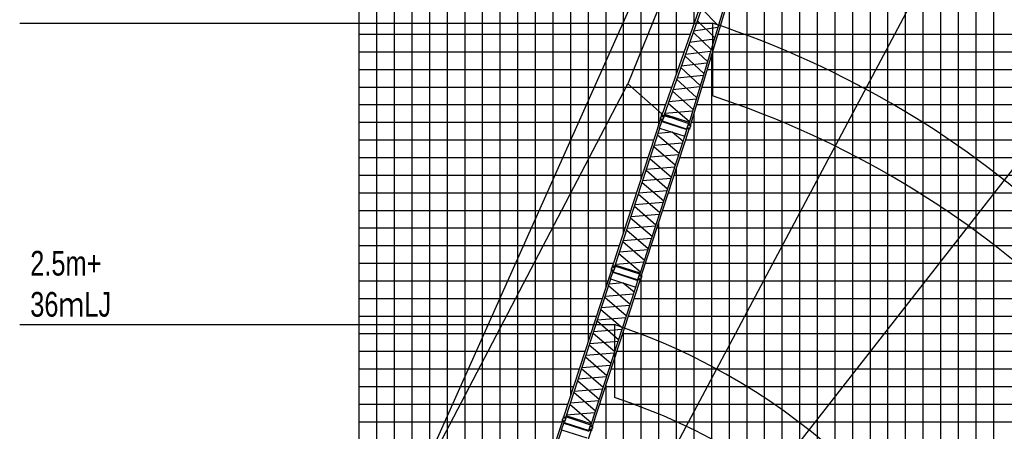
# Model space of a CAD drawing. Extents: x -441179 to 62702, y -334860 to 51651.
# Tile 22 of 68: x -441179 to -385309, y -42752 to -19382. Entities that reach past the tile are written whole.
import ezdxf

# ---------------------------------------------------------------- set-up
doc = ezdxf.new("R2010")
doc.units = 0
doc.layers.get('0').update_dxf_attribs({"linetype": 'CONTINUOUS'})

msp = doc.modelspace()

# ---------------------------------------------------------------- linework, layer by layer
at = {"color": 14, "linetype": 'Continuous'}
for p, q in [((-421908.993215, -69095.362248), (-421908.993215, 18793.705527)), ((-411908.993215, -46873.058399), (-411908.993215, 18793.705527)), ((-391908.993215, -101206.294473), (-391908.993215, 10093.487597)), ((-421908.993215, -21206.294473), (-403477.495219, -21206.294473)), ((-401870.653287, -21206.294473), (-306908.993215, -21206.294473)), ((-401908.993215, -101206.294473), (-401908.993215, -21334.181646)), ((-421908.993215, -31206.294473), (-406818.583841, -31206.294473)), ((-405016.064469, -31206.294473), (-306908.993215, -31206.294473)), ((-421908.993215, -41206.294473), (-410067.77122, -41206.294473)), ((-408265.251848, -41206.294473), (-306908.993215, -41206.294473))]:
    msp.add_line(p, q, dxfattribs=at)
at = {"color": 252, "linetype": 'Continuous'}
for p, q in [((-420908.993215, -69655.646708), (-420908.993215, 18793.705527)), ((-419908.993215, -70215.931168), (-419908.993215, 18793.705527)), ((-418908.993215, -69467.523378), (-418908.993215, 18793.705527)), ((-417908.993215, -65188.703825), (-417908.993215, 18793.705527)), ((-416908.993215, -62261.494834), (-416908.993215, 18793.705527)), ((-415908.993215, -59119.864875), (-415908.993215, 18793.705527)), ((-414908.993215, -56106.12026), (-414908.993215, 18793.705527)), ((-413908.993215, -53028.432973), (-413908.993215, 18793.705527)), ((-412908.993215, -49950.745686), (-412908.993215, 18793.705527)), ((-410908.993215, -43795.371112), (-410908.993215, 18793.705527)), ((-409908.993215, -40717.733217), (-409908.993215, 18793.705527)), ((-408908.993215, -37640.040602), (-408908.993215, 18793.705527)), ((-407908.993215, -34562.347988), (-407908.993215, 18793.705527)), ((-406908.993215, -31484.655373), (-406908.993215, 18793.705527)), ((-405908.993215, -28406.962758), (-405908.993215, 18793.705527)), ((-404908.993215, -25329.161508), (-404908.993215, 18793.705527)), ((-403908.993215, -22437.670772), (-403908.993215, 18793.705527)), ((-402908.993215, -19583.946515), (-402908.993215, 18793.705527)), ((-386908.993215, -101206.294473), (-386908.993215, 18793.705527)), ((-385908.993215, -101206.294473), (-385908.993215, 18793.705527)), ((-389908.993215, -101206.294473), (-389908.993215, 15793.705527)), ((-388908.993215, -101206.294473), (-388908.993215, 15793.705527)), ((-387908.993215, -101206.294473), (-387908.993215, 15793.705527)), ((-390908.993215, -101206.294473), (-390908.993215, 10789.16771)), ((-392908.993215, -101206.294473), (-392908.993215, 6723.211936)), ((-393908.993215, -101206.294473), (-393908.993215, 3645.490196)), ((-394908.993215, -101206.294473), (-394908.993215, 567.797581)), ((-395908.993215, -101206.294473), (-395908.993215, -2509.895034)), ((-396908.993215, -101206.294473), (-396908.993215, -5587.587648)), ((-397908.993215, -101206.294473), (-397908.993215, -8665.155659)), ((-398908.993215, -101206.294473), (-398908.993215, -11742.848274)), ((-399908.993215, -101206.294473), (-399908.993215, -14820.540888)), ((-400908.993215, -101206.294473), (-400908.993215, -17998.568358)), ((-421908.993215, -20206.294473), (-403127.075939, -20206.294473)), ((-401570.858343, -20206.294473), (-306908.993215, -20206.294473)), ((-421908.993215, -22206.294473), (-403827.914499, -22206.294473)), ((-402170.448232, -22206.294473), (-306908.993215, -22206.294473)), ((-421908.993215, -23206.294473), (-404178.333779, -23206.294473)), ((-402470.243176, -23206.294473), (-306908.993215, -23206.294473)), ((-421908.993215, -24206.294473), (-404528.753059, -24206.294473)), ((-402770.03812, -24206.294473), (-306908.993215, -24206.294473)), ((-402908.993215, -80206.294473), (-402908.993215, -24669.794934)), ((-421908.993215, -25206.294473), (-404869.071413, -25206.294473)), ((-403066.552041, -25206.294473), (-306908.993215, -25206.294473)), ((-421908.993215, -26206.294473), (-405193.990151, -26206.294473)), ((-403391.470779, -26206.294473), (-306908.993215, -26206.294473)), ((-421908.993215, -27206.294473), (-405518.908889, -27206.294473)), ((-403716.389517, -27206.294473), (-306908.993215, -27206.294473)), ((-403908.993215, -80206.294473), (-403908.993215, -27799.069453)), ((-421908.993215, -28206.294473), (-405843.827627, -28206.294473)), ((-404041.308255, -28206.294473), (-306908.993215, -28206.294473)), ((-421908.993215, -29206.294473), (-406168.746365, -29206.294473)), ((-404366.226993, -29206.294473), (-306908.993215, -29206.294473)), ((-421908.993215, -30206.294473), (-406493.665103, -30206.294473)), ((-404691.145731, -30206.294473), (-306908.993215, -30206.294473)), ((-404908.993215, -80206.294473), (-404908.993215, -30876.762068)), ((-421908.993215, -32206.294473), (-407143.502579, -32206.294473)), ((-405340.983206, -32206.294473), (-306908.993215, -32206.294473)), ((-421908.993215, -33206.294473), (-407468.421316, -33206.294473)), ((-405665.901944, -33206.294473), (-306908.993215, -33206.294473)), ((-405908.993215, -80206.294473), (-405908.993215, -33954.563318)), ((-421908.993215, -34206.294473), (-407793.340054, -34206.294473)), ((-405990.820682, -34206.294473), (-306908.993215, -34206.294473)), ((-421908.993215, -35206.294473), (-408118.258792, -35206.294473)), ((-406315.73942, -35206.294473), (-306908.993215, -35206.294473)), ((-421908.993215, -36206.294473), (-408443.17753, -36206.294473)), ((-406640.658158, -36206.294473), (-329908.993215, -36206.294473)), ((-421908.993215, -37206.294473), (-408768.096268, -37206.294473)), ((-406965.576896, -37206.294473), (-306908.993215, -37206.294473)), ((-406908.993215, -80206.294473), (-406908.993215, -37032.255933)), ((-421908.993215, -38206.294473), (-409093.015006, -38206.294473)), ((-407290.495634, -38206.294473), (-306908.993215, -38206.294473)), ((-421908.993215, -39206.294473), (-409417.933744, -39206.294473)), ((-407615.414372, -39206.294473), (-306908.993215, -39206.294473)), ((-421908.993215, -40206.294473), (-409742.852482, -40206.294473)), ((-407940.33311, -40206.294473), (-306908.993215, -40206.294473)), ((-407908.993215, -101206.294473), (-407908.993215, -40109.948547)), ((-421908.993215, -42206.294473), (-410392.640557, -42206.294473)), ((-408590.135288, -42206.294473), (-306908.993215, -42206.294473))]:
    msp.add_line(p, q, dxfattribs=at)
at = {"color": 151, "linetype": 'Continuous'}
for p, q in [((-427695.904384, -65987.375125), (-391686.463442, 14566.09108)), ((-391413.98045, 14563.050932), (-406676.610994, -23021.791135)), ((-376282.633181, 8469.586933), (-418492.427259, -70915.489886)), ((-363154.039799, -118.563726), (-418470.205329, -70920.026921)), ((-401875.231756, -19575.014814), (-401875.231756, -23705.346878)), ((-428849.621095, -65486.761902), (-406674.523607, -23017.795215)), ((-404748.536865, -24734.134288), (-406676.610994, -23021.791135)), ((-407437.470038, -36694.026533), (-407437.470038, -40824.358597))]:
    msp.add_line(p, q, dxfattribs=at)
at = {"color": 15, "linetype": 'Continuous'}
for p, q in [((-401851.488378, -16566.119308), (-404738.58924, -24805.10907)), ((-401895.05436, -17036.055154), (-404629.860327, -24840.437282)), ((-400601.329094, -16972.319826), (-403108.358796, -25334.801412)), ((-400842.311161, -17378.115721), (-403217.093637, -25299.471704)), ((-401542.703907, -19714.355009), (-402497.587519, -18755.518667)), ((-402732.327077, -19425.40093), (-401746.647535, -20394.632528)), ((-401950.588078, -21074.899264), (-402967.077972, -20095.314844)), ((-402936.495353, -20008.04049), (-401569.363443, -19803.281075)), ((-401773.210625, -20483.236157), (-403171.353644, -20678.261323)), ((-403406.208062, -21348.471088), (-401977.0552, -21163.183313)), ((-403201.825483, -20765.219582), (-402154.524768, -21755.153198)), ((-402358.459456, -22435.400072), (-403436.58356, -21435.154245)), ((-403671.336842, -22105.076044), (-402562.38985, -23115.633712)), ((-402180.907854, -21843.156834), (-403641.058745, -22018.669878)), ((-403903.754549, -22768.332147), (-402768.435577, -23802.921986)), ((-403875.90386, -22688.853109), (-402384.756048, -22523.114858)), ((-404140.858609, -23444.961358), (-402970.243553, -24476.075053)), ((-402588.614239, -23203.106975), (-404110.748553, -23359.03535)), ((-404345.589344, -24029.20629), (-402792.468214, -23883.085315)), ((-404579.323762, -24696.220128), (-402996.322439, -24563.064116)), ((-404576.930247, -24368.263595), (-404572.68344, -24369.751758)), ((-404375.616807, -24114.896834), (-403173.207544, -25153.084738)), ((-407519.855243, -33364.592288), (-404825.874171, -25073.34664)), ((-404829.345711, -25034.353728), (-404839.236641, -25064.794969)), ((-404701.331806, -25109.602834), (-404839.236641, -25064.794969)), ((-404691.440876, -25079.161592), (-404829.345711, -25034.353728)), ((-404717.16789, -25108.667348), (-404825.874171, -25073.34664)), ((-404825.105107, -25035.743539), (-404812.075416, -24944.848482)), ((-404817.170703, -25076.17456), (-404815.933432, -25072.366619)), ((-404760.165566, -24835.941382), (-404803.050658, -24917.135195)), ((-404730.371421, -24781.640862), (-404764.81217, -24759.355968)), ((-404764.384543, -24834.572228), (-404754.498512, -24804.146064)), ((-404764.384543, -24834.572228), (-404626.485977, -24879.378056)), ((-404754.498512, -24804.146064), (-404616.599947, -24848.951892)), ((-404704.049629, -24706.526177), (-404746.899383, -24704.209264)), ((-404738.593718, -24805.107886), (-404629.858412, -24840.438025)), ((-404734.968908, -25163.45341), (-404717.16789, -25108.667348)), ((-404729.885592, -24807.937083), (-404731.208812, -24811.713188)), ((-404725.869036, -25105.840183), (-404724.631764, -25102.032241)), ((-404725.20593, -25133.405965), (-403312.22279, -25592.510664)), ((-404691.440876, -25079.161592), (-404701.331806, -25109.602834)), ((-404695.645675, -25077.761473), (-404652.763933, -24996.574001)), ((-404630.73412, -24878.004997), (-404643.762691, -24968.892245)), ((-404638.563975, -24837.609269), (-404639.887069, -24841.385014)), ((-404626.485977, -24879.378056), (-404616.599947, -24848.951892)), ((-404619.95221, -24812.477965), (-404263.616884, -24928.257989)), ((-404618.561576, -24808.198022), (-403207.282258, -25266.749117)), ((-404598.548428, -24751.087281), (-403189.904484, -25208.782094)), ((-404262.22625, -24923.978046), (-404263.616884, -24928.257989)), ((-407411.148961, -33399.912996), (-404858.160113, -25542.598073)), ((-405889.460236, -33894.338176), (-403195.479165, -25603.092528)), ((-404866.393626, -25539.922851), (-404745.878548, -25169.014486)), ((-404866.393626, -25539.922851), (-403436.940442, -26004.378975)), ((-404745.878013, -25169.015616), (-404733.275151, -25162.594124)), ((-404733.278053, -25162.594006), (-403322.846002, -25620.869808)), ((-403436.940442, -26004.378975), (-403316.425365, -25633.470611)), ((-403316.426928, -25633.468154), (-403322.846648, -25620.868773)), ((-403321.985768, -25622.558109), (-403304.18475, -25567.772047)), ((-403307.655128, -25528.779511), (-403317.546058, -25559.220753)), ((-403179.642849, -25604.02809), (-403317.546058, -25559.220753)), ((-403169.751919, -25573.586848), (-403307.655128, -25528.779511)), ((-403195.479165, -25603.092528), (-403304.18475, -25567.772047)), ((-403303.416706, -25530.167409), (-403290.388124, -25439.280086)), ((-403295.481978, -25570.59974), (-403294.244707, -25566.791799)), ((-403238.475372, -25330.364265), (-403281.360286, -25411.557741)), ((-403242.709749, -25328.992881), (-403232.823718, -25298.566717)), ((-403242.709749, -25328.992881), (-403104.811184, -25373.798709)), ((-403232.823718, -25298.566717), (-403094.925153, -25343.372545)), ((-403217.092836, -25299.472033), (-403108.358226, -25334.801945)), ((-403208.388801, -25302.300006), (-403209.537716, -25306.132345)), ((-403204.180079, -25600.265438), (-403202.942807, -25596.457496)), ((-403169.751919, -25573.586848), (-403179.642849, -25604.02809)), ((-403173.970698, -25572.189641), (-403131.092604, -25491.009078)), ((-403109.041191, -25372.419651), (-403122.069763, -25463.306898)), ((-403117.063633, -25331.973111), (-403118.212658, -25335.805815)), ((-403104.811184, -25373.798709), (-403094.925153, -25343.372545)), ((-405998.165822, -33859.017695), (-403445.176973, -26001.702772)), ((-404981.155427, -25921.140029), (-403759.588535, -26969.364898)), ((-404156.758128, -25770.496559), (-404953.178734, -25835.035999)), ((-403540.191749, -26294.128994), (-404146.550854, -25773.813081)), ((-403978.994419, -27644.629025), (-405200.561496, -26596.403997)), ((-405172.571622, -26510.259821), (-403568.172109, -26380.244291)), ((-405419.958282, -27271.639901), (-404198.391204, -28319.864929)), ((-403787.578145, -27055.508369), (-405391.977658, -27185.523899)), ((-405611.374465, -27860.759796), (-404006.974952, -27730.744266)), ((-404226.380989, -28406.008344), (-405830.780258, -28536.023854)), ((-404417.797088, -28995.129056), (-405639.364166, -27946.904028)), ((-405858.760951, -28622.139932), (-404637.193873, -29670.36496)), ((-404856.599943, -30345.628929), (-406078.166835, -29297.40406)), ((-406050.177066, -29211.259751), (-404445.777796, -29081.244241)), ((-406297.563514, -29972.63909), (-405075.996436, -31020.864118)), ((-404665.18322, -29756.506799), (-406269.58249, -29886.52231)), ((-405295.402783, -31696.129135), (-406516.969663, -30647.904276)), ((-406488.979501, -30561.758713), (-404884.579989, -30431.743183)), ((-405103.986025, -31107.007261), (-406708.385416, -31237.022781)), ((-406927.782453, -31912.259431), (-405323.38326, -31782.243927)), ((-406736.366183, -31323.139121), (-405514.799256, -32371.36402)), ((-405734.205493, -33046.628488), (-406955.7722, -31998.403778)), ((-405953.611509, -33721.893145), (-407175.178402, -32673.668276)), ((-405542.789072, -32457.507742), (-407147.188098, -32587.523232)), ((-407606.20667, -33595.227914), (-407593.176979, -33504.332857)), ((-407541.319692, -33395.423646), (-407584.203787, -33476.61557)), ((-407545.577984, -33394.081736), (-407535.691171, -33363.653163)), ((-407545.577984, -33394.081736), (-407407.67315, -33438.8896)), ((-407535.691171, -33363.653163), (-407397.786336, -33408.461028)), ((-407519.855243, -33364.592288), (-407411.148961, -33399.912996)), ((-407512.387588, -33371.224452), (-407511.149562, -33367.414189)), ((-407411.873314, -33437.478639), (-407424.902519, -33528.370312)), ((-407421.085689, -33400.89015), (-407419.847663, -33397.079887)), ((-407407.67315, -33438.8896), (-407397.786336, -33408.461028)), ((-405990.145675, -33834.334151), (-407403.128815, -33375.229452)), ((-405971.448541, -33776.790117), (-407384.431681, -33317.685419)), ((-407366.585333, -33262.759899), (-405762.186064, -33132.744388)), ((-410300.956806, -41924.076663), (-407606.975734, -33632.831015)), ((-407647.495188, -34099.407226), (-407526.980111, -33728.498861)), ((-407610.447273, -33593.838103), (-407620.338203, -33624.279344)), ((-407482.433369, -33669.087209), (-407620.338203, -33624.279344)), ((-407472.542439, -33638.645967), (-407610.447273, -33593.838103)), ((-407498.269452, -33668.151723), (-407606.975734, -33632.831015)), ((-407598.272266, -33635.658935), (-407597.034994, -33631.850994)), ((-407526.979576, -33728.499991), (-407514.376713, -33722.078499)), ((-407516.07047, -33722.937785), (-407498.269452, -33668.151723)), ((-407514.379616, -33722.078381), (-406103.947564, -34180.354183)), ((-407506.970599, -33665.324558), (-407505.733327, -33661.516616)), ((-407506.307492, -33692.89034), (-406093.324353, -34151.995039)), ((-407472.542439, -33638.645967), (-407482.433369, -33669.087209)), ((-407476.747238, -33637.245848), (-407433.865495, -33556.058376)), ((-406084.518269, -34089.651784), (-406071.489686, -33998.764461)), ((-406019.631009, -33889.84782), (-406062.514889, -33971.039339)), ((-406023.887402, -33888.507519), (-406014.000588, -33858.078946)), ((-406023.887402, -33888.507519), (-405885.984193, -33933.314856)), ((-406014.000588, -33858.078946), (-405876.097379, -33902.886283)), ((-405998.165822, -33859.017695), (-405889.460236, -33894.338176)), ((-405990.698167, -33865.649859), (-405989.460141, -33861.839595)), ((-405955.07226, -34131.674016), (-405912.194166, -34050.493453)), ((-405890.204957, -33931.901254), (-405903.234189, -34022.793108)), ((-405899.396499, -33895.315481), (-405898.158473, -33891.505218)), ((-405885.984193, -33933.314856), (-405876.097379, -33902.886283)), ((-410192.250524, -41959.397371), (-407639.261676, -34102.082448)), ((-408779.267384, -42418.50207), (-406226.278536, -34561.187147)), ((-408670.561799, -42453.822551), (-405976.580727, -34162.576903)), ((-407762.25699, -34480.624404), (-406540.690097, -35528.849273)), ((-406937.85969, -34329.980934), (-407734.280297, -34394.520374)), ((-407647.495188, -34099.407226), (-406218.042005, -34563.86335)), ((-406321.293312, -34853.613369), (-406927.652416, -34333.297456)), ((-406218.042005, -34563.86335), (-406097.526927, -34192.954986)), ((-406097.528491, -34192.952529), (-406103.948211, -34180.353148)), ((-406103.08733, -34182.042484), (-406085.286312, -34127.256422)), ((-406088.756691, -34088.263886), (-406098.647621, -34118.705128)), ((-405960.744411, -34163.512465), (-406098.647621, -34118.705128)), ((-405950.853482, -34133.071223), (-406088.756691, -34088.263886)), ((-405976.580727, -34162.576903), (-406085.286312, -34127.256422)), ((-406076.583541, -34130.084115), (-406075.346269, -34126.276174)), ((-405985.281641, -34159.749813), (-405984.04437, -34155.941871)), ((-405950.853482, -34133.071223), (-405960.744411, -34163.512465)), ((-406760.095981, -36204.1134), (-407981.663059, -35155.888372)), ((-407953.673184, -35069.744196), (-406349.273671, -34939.728666)), ((-406568.679707, -35614.992744), (-408173.07922, -35745.008274)), ((-408392.476028, -36420.244171), (-406788.076515, -36290.228641)), ((-408201.059844, -35831.124276), (-406979.492767, -36879.349304)), ((-407198.89865, -37554.613431), (-408420.465728, -36506.388403)), ((-408639.862514, -37181.624307), (-407418.295436, -38229.849335)), ((-407007.482551, -36965.492719), (-408611.88182, -37095.508229)), ((-407637.701505, -38905.113304), (-408859.268397, -37856.888435)), ((-408831.278628, -37770.744126), (-407226.879359, -37640.728616)), ((-409078.665077, -38532.123465), (-407857.097999, -39580.348493)), ((-407446.284783, -38315.991174), (-409050.684052, -38446.006685)), ((-409270.081064, -39121.243088), (-407665.681551, -38991.227558)), ((-407885.087587, -39666.491636), (-409489.486978, -39796.507156)), ((-408076.504345, -40255.61351), (-409298.071226, -39207.388651)), ((-409517.467746, -39882.623496), (-408295.900819, -40930.848395)), ((-408515.307055, -41606.112863), (-409736.873762, -40557.888153)), ((-409708.884016, -40471.743806), (-408104.484822, -40341.728302)), ((-408734.713072, -42281.37752), (-409956.279964, -41233.152651)), ((-408323.890635, -41016.992117), (-409928.289661, -41147.007607)), ((-408752.550103, -42336.274492), (-410165.533243, -41877.169794)), ((-410147.686896, -41822.244274), (-408543.287627, -41692.228763)), ((-413082.093524, -50483.604007), (-410388.112453, -42192.358359)), ((-410428.631907, -42658.93457), (-410308.116829, -42288.026205)), ((-410391.583992, -42153.365446), (-410401.474922, -42183.806688)), ((-410263.570087, -42228.614553), (-410401.474922, -42183.806688)), ((-410253.679158, -42198.173311), (-410391.583992, -42153.365446)), ((-410279.406171, -42227.679067), (-410388.112453, -42192.358359)), ((-410387.343389, -42154.755257), (-410374.313698, -42063.860201)), ((-410379.408984, -42195.186279), (-410378.171713, -42191.378337)), ((-410322.421255, -41954.908021), (-410365.305349, -42036.099945)), ((-410326.679547, -41953.566111), (-410316.792733, -41923.137538)), ((-410326.679547, -41953.566111), (-410188.774712, -41998.373975)), ((-410316.792733, -41923.137538), (-410178.887899, -41967.945403)), ((-410308.116294, -42288.027335), (-410295.513432, -42281.605843)), ((-410300.956806, -41924.076663), (-410192.250524, -41959.397371)), ((-410297.207189, -42282.465129), (-410279.406171, -42227.679067)), ((-410295.516334, -42281.605725), (-408885.084283, -42739.881527)), ((-410293.489151, -41930.708827), (-410292.251125, -41926.898564)), ((-410288.107317, -42224.851901), (-410286.870046, -42221.04396)), ((-410287.444211, -42252.417684), (-408874.461071, -42711.522382)), ((-410253.679158, -42198.173311), (-410263.570087, -42228.614553)), ((-410257.883957, -42196.773191), (-410215.002214, -42115.58572)), ((-410192.974876, -41996.963014), (-410206.004082, -42087.854687)), ((-410202.187251, -41960.374525), (-410200.949225, -41956.564262)), ((-410188.774712, -41998.373975), (-410178.887899, -41967.945403)), ((-408771.247238, -42393.818526), (-410184.230378, -41934.713827)), ((-408800.732571, -42449.332195), (-408843.616452, -42530.523714)), ((-408804.988964, -42447.991894), (-408795.102151, -42417.563321)), ((-408804.988964, -42447.991894), (-408667.085755, -42492.799231)), ((-408795.102151, -42417.563321), (-408657.198942, -42462.370658)), ((-408779.267384, -42418.50207), (-408670.561799, -42453.822551)), ((-408771.799729, -42425.134234), (-408770.561703, -42421.32397)), ((-408680.498062, -42454.799856), (-408679.260036, -42450.989593)), ((-412973.387243, -50518.924715), (-410420.398395, -42661.609792)), ((-411451.698518, -51013.349895), (-408757.717446, -42722.104247)), ((-410428.631907, -42658.93457), (-408999.178724, -43123.390694)), ((-408878.66521, -42752.479873), (-408885.08493, -42739.880492)), ((-408884.224049, -42741.569827), (-408866.423031, -42686.783765)), ((-408869.893409, -42647.79123), (-408879.784339, -42678.232472)), ((-408741.88113, -42723.039808), (-408879.784339, -42678.232472)), ((-408731.9902, -42692.598566), (-408869.893409, -42647.79123)), ((-408757.717446, -42722.104247), (-408866.423031, -42686.783765)), ((-408865.654987, -42649.179128), (-408852.626405, -42558.291805)), ((-408857.720259, -42689.611459), (-408856.482988, -42685.803517)), ((-408766.41836, -42719.277157), (-408765.181088, -42715.469215)), ((-408731.9902, -42692.598566), (-408741.88113, -42723.039808)), ((-408736.208979, -42691.20136), (-408693.330885, -42610.020797)), ((-408671.306519, -42491.385629), (-408684.335751, -42582.277483)), ((-408667.085755, -42492.799231), (-408657.198942, -42462.370658))]:
    msp.add_line(p, q, dxfattribs=at)
at = {"color": 7, "linetype": 'Continuous'}
for p, q in [((-441179.095616, -19575.014814), (-401875.231756, -19575.014814)), ((-441179.095616, -36694.026533), (-407437.470038, -36694.026533))]:
    msp.add_line(p, q, dxfattribs=at)
at = {"color": 15, "linetype": 'Continuous'}
msp.add_circle((-404748.517229, -24734.166502), 14.999998, dxfattribs=at)
at = {"color": 220, "linetype": 'Continuous'}
for centre, radius, start, end in [((-418799.842097, -74738.644222), 90000.346436, 36.809046, 71.809046), ((-418799.842098, -74738.644224), 72000.51667, 21.761308, 71.761319), ((-418799.842098, -74985.074971), 54000.490262, 21.681744, 71.734793), ((-418799.842098, -74985.074971), 36000.806131, 21.52262, 71.602093)]:
    msp.add_arc(centre, radius, start, end, dxfattribs=at)
at = {"color": 190, "linetype": 'Continuous'}
for radius, start, end in [(72000.51667, 21.761308, 71.761319), (54000.490262, 21.681744, 71.734793), (36000.806131, 21.52262, 71.602093)]:
    msp.add_arc((-418799.842098, -70854.742907), radius, start, end, dxfattribs=at)
at = {"color": 15, "linetype": 'Continuous'}
for centre, radius, start, end in [((-404727.884286, -24956.84327), 84.999924, 152.15782, 351.84228), ((-404727.945649, -24956.90524), 84.999939, 332.157801, 171.842316), ((-404748.517229, -24734.166502), 29.999979, 86.905034, 237.095102), ((-403206.209957, -25451.263772), 84.999924, 152.15782, 351.84228), ((-403206.259014, -25451.329741), 84.999939, 332.157801, 171.842316), ((-407509.070161, -33516.35161), 84.999939, 152.15782, 351.84228), ((-407509.047211, -33516.389615), 84.999939, 332.157801, 171.842316), ((-405987.383525, -34010.776111), 84.999939, 152.15782, 351.84228), ((-405987.360576, -34010.814116), 84.999939, 332.157801, 171.842316), ((-410290.171723, -42075.835985), 84.999939, 152.15782, 351.84228), ((-410290.18393, -42075.916958), 84.999939, 332.157801, 171.842316), ((-408768.485088, -42570.260486), 84.999939, 152.15782, 351.84228), ((-408768.497295, -42570.341459), 84.999939, 332.157801, 171.842316)]:
    msp.add_arc(centre, radius, start, end, dxfattribs=at)

# ---------------------------------------------------------------- texts
at = {"color": 7, "linetype": 'Continuous', "insert": (-440580.826005, -32508.342315), "char_height": 1400, "attachment_point": 1}
msp.add_mtext('\\W0.768923;\\A1;2.5m+\\P36ｍLJ', dxfattribs=at)

doc.saveas('drawing.dxf')
